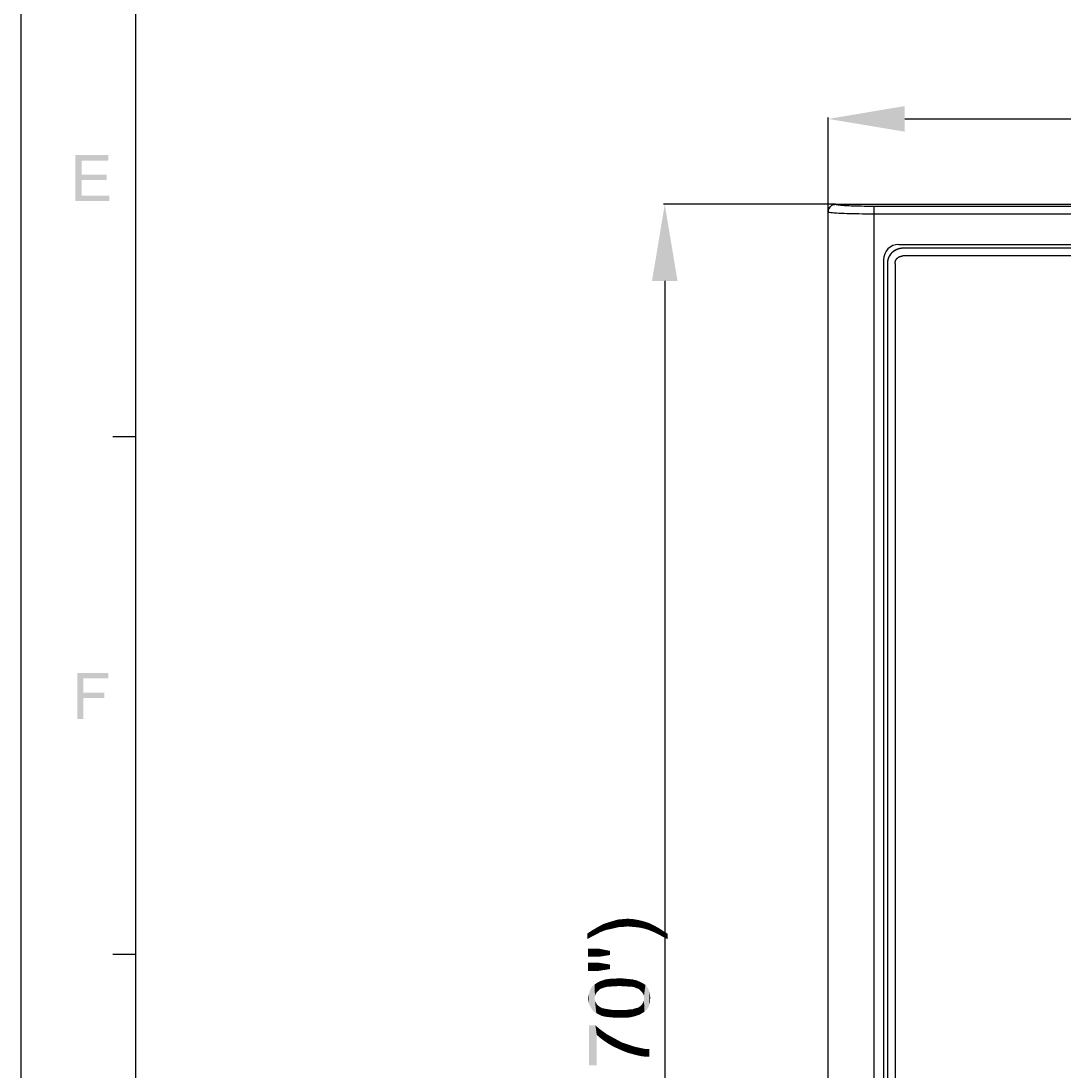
# Model space of a CAD drawing. Extents: x 0 to 1189, y 0 to 841.
# Tile 11 of 125: x 0 to 136, y 405 to 542. Entities that reach past the tile are written whole.
import ezdxf

# ---------------------------------------------------------------- set-up
doc = ezdxf.new("R2010")
doc.units = 0
doc.header["$LTSCALE"] = 65.395
doc.header["$MEASUREMENT"] = 0
doc.header["$PDMODE"] = 3
doc.header["$PDSIZE"] = 0.3125
doc.layers.get('0').update_dxf_attribs({"linetype": 'CONTINUOUS'})
doc.layers.get('Defpoints').update_dxf_attribs({"linetype": 'CONTINUOUS'})
doc.layers.add('5_ALL_CURVES', color=7, linetype='CONTINUOUS')
doc.layers.add('7_ALL_FEATURES', color=7, linetype='CONTINUOUS')
doc.dimstyles.get("Standard").update_dxf_attribs({"dimtxt": 0.18, "dimasz": 0.18, "dimexe": 0.18, "dimexo": 0.0625, "dimgap": 0.09, "dimtad": 0, "dimtih": 1, "dimtoh": 1, "dimdec": 4, "dimzin": 0, "dimdsep": 46, "dimtxsty": 'Standard', "dimcen": 0.09, "dimadec": 0, "dimazin": 0, "dimtfac": 1, "dimtdec": 4, "dimtofl": 0, "dimtmove": 0, "dimatfit": 3, "dimfxl": 0, "dimtolj": 1, "dimtzin": 0, "dimarcsym": 0})

# ---------------------------------------------------------------- blocks, each defined once
blk = doc.blocks.new('*D14')
at = {"color": 0, "linetype": 'Continuous', "lineweight": -2}
for p, q in [((105.32, 517.5), (105.32, 529.76)), ((115.32, 529.58), (229.71, 529.58)), ((412.7, 529.58), (231, 529.58)), ((422.7, 517.5), (422.7, 529.76))]:
    blk.add_line(p, q, dxfattribs=at)
at = {"color": 0, "linetype": 'Continuous'}
for points in [[(115.32, 531.25), (115.32, 527.92), (105.32, 529.58)], [(412.7, 531.25), (412.7, 527.92), (422.7, 529.58)]]:
    blk.add_solid(points, dxfattribs=at)
at = {"layer": 'Defpoints', "color": 0, "linetype": 'Continuous'}
for p in [(422.7, 529.58), (105.32, 517.44), (422.7, 517.44)]:
    blk.add_point(p, dxfattribs=at)
at = {"color": 0, "linetype": 'Continuous', "insert": (230.36, 529.58), "char_height": 0.18, "attachment_point": 5}
blk.add_mtext('\\A1;317.3810', dxfattribs=at)
blk = doc.blocks.new('*D13')
at = {"color": 0, "linetype": 'Continuous', "lineweight": -2}
for p, q in [((106.26, 518.44), (83.83, 518.44)), ((84.01, 508.44), (84.01, 364.88)), ((84.01, 282.05), (84.01, 364.52)), ((106.26, 272.05), (83.83, 272.05))]:
    blk.add_line(p, q, dxfattribs=at)
at = {"color": 0, "linetype": 'Continuous'}
for points in [[(82.35, 508.44), (85.68, 508.44), (84.01, 518.44)], [(82.35, 282.05), (85.68, 282.05), (84.01, 272.05)]]:
    blk.add_solid(points, dxfattribs=at)
at = {"layer": 'Defpoints', "color": 0, "linetype": 'Continuous'}
for p in [(84.01, 518.44), (106.32, 518.44), (106.32, 272.05)]:
    blk.add_point(p, dxfattribs=at)
at = {"color": 0, "linetype": 'Continuous', "insert": (84.01, 364.7), "char_height": 0.18, "attachment_point": 5}
blk.add_mtext('\\A1;246.3897', dxfattribs=at)

msp = doc.modelspace()

# ---------------------------------------------------------------- linework, layer by layer
at = {"linetype": 'Continuous'}
for p, q in [((0, 0), (0, 841)), ((15, 15), (15, 826)), ((15, 488.08333), (12, 488.08333)), ((15, 420.5), (12, 420.5))]:
    msp.add_line(p, q, dxfattribs=at)
for points in [[(7.1028, 524.85779), (11.41391, 524.85779), (7.9028, 524.14668)], [(7.9028, 524.14668), (7.1028, 518.85779), (7.1028, 524.85779)], [(7.9028, 524.14668), (7.9028, 522.32446), (7.1028, 518.85779)], [(7.9028, 524.14668), (11.41391, 524.85779), (11.41391, 524.14668)], [(7.9028, 522.32446), (7.9028, 521.61335), (7.1028, 518.85779)], [(7.9028, 521.61335), (11.19169, 522.32446), (11.19169, 521.61335)], [(7.9028, 522.32446), (11.19169, 522.32446), (7.9028, 521.61335)], [(7.9028, 521.61335), (7.9028, 519.56891), (7.1028, 518.85779)], [(7.9028, 519.56891), (11.54725, 519.56891), (7.1028, 518.85779)], [(7.1028, 518.85779), (11.54725, 519.56891), (11.54725, 518.85779)], [(7.337, 457.27446), (11.38145, 457.27446), (8.137, 456.56335)], [(8.137, 456.56335), (7.337, 451.27446), (7.337, 457.27446)], [(8.137, 456.56335), (8.137, 454.69668), (7.337, 451.27446)], [(8.137, 456.56335), (11.38145, 457.27446), (11.38145, 456.56335)], [(8.137, 454.69668), (8.137, 453.98557), (7.337, 451.27446)], [(7.337, 451.27446), (8.137, 453.98557), (8.137, 451.27446)], [(8.137, 453.98557), (10.89256, 454.69668), (10.89256, 453.98557)], [(8.137, 454.69668), (10.89256, 454.69668), (8.137, 453.98557)], [(77.1539, 423.88525), (76.67983, 424.71488), (77.27242, 424.89265)], [(77.27242, 424.89265), (77.62798, 424.00377), (77.1539, 423.88525)], [(77.62798, 424.00377), (77.27242, 424.89265), (77.86501, 425.07043)], [(77.86501, 425.07043), (78.16131, 424.12228), (77.62798, 424.00377)], [(78.16131, 424.12228), (77.86501, 425.07043), (78.51687, 425.12969)], [(78.51687, 425.12969), (78.63539, 424.12228), (78.16131, 424.12228)], [(79.16872, 424.18154), (78.51687, 425.12969), (79.16872, 425.18895)], [(79.16872, 424.18154), (78.63539, 424.12228), (78.51687, 425.12969)], [(79.16872, 425.18895), (79.82057, 424.12228), (79.16872, 424.18154)], [(79.82057, 424.12228), (79.16872, 425.18895), (79.87983, 425.12969)], [(79.87983, 425.12969), (80.47242, 424.06302), (79.82057, 424.12228)], [(80.47242, 424.06302), (79.87983, 425.12969), (80.59094, 425.01117)], [(80.59094, 425.01117), (81.12427, 423.94451), (80.47242, 424.06302)], [(81.12427, 423.94451), (80.59094, 425.01117), (81.30205, 424.83339)], [(74.42798, 422.81858), (73.89465, 423.23339), (74.60576, 423.70747)], [(74.60576, 423.70747), (74.90205, 423.05562), (74.42798, 422.81858)], [(75.25761, 423.23339), (74.60576, 423.70747), (75.31687, 424.12228)], [(75.25761, 423.23339), (74.90205, 423.05562), (74.60576, 423.70747)], [(75.31687, 424.12228), (75.5539, 423.41117), (75.25761, 423.23339)], [(75.5539, 423.41117), (75.31687, 424.12228), (75.96872, 424.47784)], [(75.96872, 424.47784), (76.32427, 423.70747), (75.5539, 423.41117)], [(76.32427, 423.70747), (75.96872, 424.47784), (76.67983, 424.71488)], [(76.67983, 424.71488), (77.1539, 423.88525), (76.32427, 423.70747)], [(81.30205, 424.83339), (81.77613, 423.76673), (81.12427, 423.94451)], [(81.77613, 423.76673), (81.30205, 424.83339), (82.01316, 424.59636)], [(82.01316, 424.59636), (82.36872, 423.52969), (81.77613, 423.76673)], [(82.36872, 423.52969), (82.01316, 424.59636), (82.60576, 424.30006)], [(82.60576, 424.30006), (83.02057, 423.23339), (82.36872, 423.52969)], [(83.02057, 423.23339), (82.60576, 424.30006), (83.25761, 423.94451)], [(83.25761, 423.94451), (83.67242, 422.87784), (83.02057, 423.23339)], [(83.67242, 422.87784), (83.25761, 423.94451), (83.79094, 423.58895)], [(83.79094, 423.58895), (84.38354, 422.52228), (83.67242, 422.87784)], [(84.38354, 422.52228), (83.79094, 423.58895), (84.38354, 423.23339)], [(73.89465, 423.23339), (74.42798, 422.81858), (73.89465, 422.52228)], [(74.01316, 421.27784), (75.37613, 420.21117), (74.01316, 420.21117)], [(75.37613, 420.21117), (74.01316, 421.27784), (75.37613, 421.27784)], [(75.37613, 421.27784), (76.85761, 420.44821), (75.37613, 420.21117)], [(76.85761, 420.44821), (75.37613, 421.27784), (76.85761, 420.98154)], [(74.01316, 419.4408), (75.37613, 418.37414), (74.01316, 418.37414)], [(75.37613, 418.37414), (74.01316, 419.4408), (75.37613, 419.4408)], [(75.37613, 419.4408), (76.85761, 418.61117), (75.37613, 418.37414)], [(76.85761, 418.61117), (75.37613, 419.4408), (76.85761, 419.20377)], [(75.02057, 415.41117), (74.84279, 416.59636), (75.02057, 416.71488)], [(75.25761, 415.70747), (75.02057, 416.71488), (75.31687, 416.89265)], [(75.02057, 416.71488), (75.25761, 415.70747), (75.02057, 415.41117)], [(75.31687, 416.89265), (75.49464, 415.94451), (75.25761, 415.70747)], [(75.49464, 415.94451), (75.31687, 416.89265), (75.5539, 417.01117)], [(75.5539, 417.01117), (75.67242, 416.06302), (75.49464, 415.94451)], [(75.90946, 416.12228), (75.5539, 417.01117), (75.90946, 417.12969)], [(75.90946, 416.12228), (75.67242, 416.06302), (75.5539, 417.01117)], [(76.20576, 416.2408), (75.90946, 417.12969), (76.20576, 417.24821)], [(75.90946, 417.12969), (76.20576, 416.2408), (75.90946, 416.12228)], [(76.50205, 416.30006), (76.20576, 417.24821), (76.62057, 417.30747)], [(76.20576, 417.24821), (76.50205, 416.30006), (76.20576, 416.2408)], [(76.62057, 417.30747), (76.79835, 416.30006), (76.50205, 416.30006)], [(76.79835, 416.30006), (76.62057, 417.30747), (77.03539, 417.36673)], [(77.03539, 417.36673), (77.21316, 416.35932), (76.79835, 416.30006)], [(77.21316, 416.35932), (77.03539, 417.36673), (77.56872, 417.36673)], [(77.56872, 417.36673), (77.62798, 416.35932), (77.21316, 416.35932)], [(78.10205, 416.41858), (77.56872, 417.36673), (78.10205, 417.42599)], [(78.10205, 416.41858), (77.62798, 416.35932), (77.56872, 417.36673)], [(78.10205, 417.42599), (78.57612, 416.35932), (78.10205, 416.41858)], [(78.57612, 416.35932), (78.10205, 417.42599), (78.7539, 417.36673)], [(78.7539, 417.36673), (78.99094, 416.35932), (78.57612, 416.35932)], [(78.99094, 416.35932), (78.7539, 417.36673), (79.3465, 417.30747)], [(79.3465, 417.30747), (79.40575, 416.30006), (78.99094, 416.35932)], [(79.76131, 416.30006), (79.40575, 416.30006), (79.3465, 417.30747)], [(79.76131, 416.30006), (79.3465, 417.30747), (79.87983, 417.24821)], [(79.87983, 417.24821), (80.05761, 416.2408), (79.76131, 416.30006)], [(80.29464, 416.12228), (80.05761, 416.2408), (79.87983, 417.24821)], [(80.29464, 416.12228), (79.87983, 417.24821), (80.3539, 417.12969)], [(80.3539, 417.12969), (80.53168, 416.06302), (80.29464, 416.12228)], [(80.70946, 415.94451), (80.53168, 416.06302), (80.3539, 417.12969)], [(80.70946, 415.94451), (80.3539, 417.12969), (80.76872, 416.95191)], [(80.76872, 416.95191), (80.9465, 415.70747), (80.70946, 415.94451)], [(80.9465, 415.70747), (80.76872, 416.95191), (81.12427, 416.77414)], [(81.12427, 416.77414), (81.18353, 415.41117), (80.9465, 415.70747)], [(81.30205, 415.11488), (81.18353, 415.41117), (81.12427, 416.77414)], [(81.30205, 415.11488), (81.12427, 416.77414), (81.47983, 416.5371)], [(74.13168, 414.04821), (74.07242, 415.11488), (74.13168, 415.41117)], [(74.13168, 415.41117), (74.19094, 415.70747), (74.30946, 413.69265)], [(74.13168, 415.41117), (74.30946, 413.69265), (74.13168, 414.04821)], [(74.30946, 413.69265), (74.19094, 415.70747), (74.30946, 415.94451)], [(74.30946, 415.94451), (74.42798, 416.18154), (74.48724, 413.39636)], [(74.30946, 415.94451), (74.48724, 413.39636), (74.30946, 413.69265)], [(74.48724, 413.39636), (74.42798, 416.18154), (74.60576, 416.41858)], [(74.60576, 416.41858), (74.72427, 413.10006), (74.48724, 413.39636)], [(74.84279, 414.81858), (74.60576, 416.41858), (74.84279, 416.59636)], [(74.84279, 414.81858), (74.72427, 413.10006), (74.60576, 416.41858)], [(74.84279, 416.59636), (74.90206, 415.11488), (74.84279, 414.81858)], [(75.02057, 415.41117), (74.90206, 415.11488), (74.84279, 416.59636)], [(81.47983, 416.5371), (81.36131, 413.0408), (81.30205, 415.11488)], [(81.47983, 416.5371), (81.53909, 413.21858), (81.36131, 413.0408)], [(81.71687, 413.39636), (81.53909, 413.21858), (81.47983, 416.5371)], [(81.71687, 413.39636), (81.47983, 416.5371), (81.71687, 416.2408)], [(81.71687, 416.2408), (81.83539, 413.57414), (81.71687, 413.39636)], [(81.83539, 413.57414), (81.71687, 416.2408), (81.89464, 415.94451)], [(81.89464, 415.94451), (81.9539, 413.81117), (81.83539, 413.57414)], [(82.01316, 414.04821), (81.9539, 413.81117), (81.89464, 415.94451)], [(82.01316, 414.04821), (81.89464, 415.94451), (82.01316, 415.58895)], [(82.01316, 415.58895), (82.07242, 414.28525), (82.01316, 414.04821)], [(82.07242, 414.52228), (82.07242, 414.28525), (82.01316, 415.58895)], [(82.07242, 414.52228), (82.01316, 415.58895), (82.07242, 415.23339)], [(74.07242, 414.40377), (74.01316, 414.81858), (74.07242, 415.11488)], [(74.07242, 415.11488), (74.13168, 414.04821), (74.07242, 414.40377)], [(74.84279, 414.81858), (75.07983, 412.86302), (74.72427, 413.10006)], [(74.84279, 414.81858), (74.90206, 414.46302), (75.07983, 412.86302)], [(74.90206, 414.46302), (75.02057, 414.22599), (75.07983, 412.86302)], [(75.07983, 412.86302), (75.02057, 414.22599), (75.19835, 413.92969)], [(75.19835, 413.92969), (75.43539, 412.68525), (75.07983, 412.86302)], [(75.43539, 412.68525), (75.19835, 413.92969), (75.43539, 413.75191)], [(80.76872, 412.68525), (80.70946, 413.69265), (81.00576, 413.92969)], [(81.00576, 413.92969), (81.06501, 412.86302), (80.76872, 412.68525)], [(81.06501, 412.86302), (81.00576, 413.92969), (81.18353, 414.22599)], [(81.18353, 414.22599), (81.36131, 413.0408), (81.06501, 412.86302)], [(81.18353, 414.22599), (81.30205, 414.52228), (81.36131, 413.0408)], [(81.30205, 414.81858), (81.30205, 415.11488), (81.36131, 413.0408)], [(81.30205, 414.52228), (81.30205, 414.81858), (81.36131, 413.0408)], [(82.07242, 415.23339), (82.13168, 414.81858), (82.07242, 414.52228)], [(75.43539, 413.75191), (75.61316, 413.63339), (75.79094, 412.50747)], [(75.43539, 413.75191), (75.79094, 412.50747), (75.43539, 412.68525)], [(75.79094, 412.50747), (75.61316, 413.63339), (75.8502, 413.51488)], [(75.8502, 413.51488), (76.26501, 412.38895), (75.79094, 412.50747)], [(75.8502, 413.51488), (76.1465, 413.45562), (76.26501, 412.38895)], [(76.26501, 412.38895), (76.1465, 413.45562), (76.44279, 413.39636)], [(76.44279, 413.39636), (76.79835, 412.32969), (76.26501, 412.38895)], [(76.79835, 412.32969), (76.44279, 413.39636), (76.79835, 413.3371)], [(76.79835, 413.3371), (77.21316, 413.27784), (77.4502, 412.27043)], [(76.79835, 413.3371), (77.4502, 412.27043), (76.79835, 412.32969)], [(77.4502, 412.27043), (77.21316, 413.27784), (77.62798, 413.27784)], [(77.62798, 413.27784), (78.10205, 412.27043), (77.4502, 412.27043)], [(78.10205, 412.27043), (77.62798, 413.27784), (78.10205, 413.27784)], [(78.10205, 413.27784), (78.57612, 413.27784), (78.63539, 412.27043)], [(78.10205, 413.27784), (78.63539, 412.27043), (78.10205, 412.27043)], [(78.63539, 412.27043), (78.57612, 413.27784), (78.99094, 413.27784)], [(78.99094, 413.27784), (79.16872, 412.27043), (78.63539, 412.27043)], [(79.16872, 412.27043), (78.99094, 413.27784), (79.40575, 413.3371)], [(79.40575, 413.3371), (79.58353, 412.32969), (79.16872, 412.27043)], [(79.58353, 412.32969), (79.40575, 413.3371), (79.76131, 413.3371)], [(79.76131, 413.3371), (80.05761, 412.44821), (79.58353, 412.32969)], [(80.05761, 412.44821), (79.76131, 413.3371), (80.05761, 413.45562)], [(80.05761, 413.45562), (80.29464, 413.51488), (80.41316, 412.56673)], [(80.05761, 413.45562), (80.41316, 412.56673), (80.05761, 412.44821)], [(80.41316, 412.56673), (80.29464, 413.51488), (80.53168, 413.57414)], [(80.53168, 413.57414), (80.76872, 412.68525), (80.41316, 412.56673)], [(80.53168, 413.57414), (80.70946, 413.69265), (80.76872, 412.68525)], [(74.13168, 411.26302), (74.96131, 411.26302), (75.13909, 406.04821)], [(74.13168, 411.26302), (75.13909, 406.04821), (74.13168, 406.04821)], [(75.13909, 410.01858), (75.13909, 406.04821), (74.96131, 411.26302)], [(75.13909, 410.01858), (74.96131, 411.26302), (75.43539, 410.84821)], [(75.43539, 410.84821), (75.61316, 409.60377), (75.13909, 410.01858)], [(75.61316, 409.60377), (75.43539, 410.84821), (75.90946, 410.49265)], [(75.90946, 410.49265), (76.08724, 409.24821), (75.61316, 409.60377)], [(76.08724, 409.24821), (75.90946, 410.49265), (76.50205, 410.07784)], [(76.50205, 410.07784), (76.62057, 408.89265), (76.08724, 409.24821)], [(76.62057, 408.89265), (76.50205, 410.07784), (77.1539, 409.72228)], [(77.1539, 409.72228), (77.21316, 408.5371), (76.62057, 408.89265)], [(77.21316, 408.5371), (77.1539, 409.72228), (77.80576, 409.36673)], [(77.80576, 409.36673), (77.86501, 408.2408), (77.21316, 408.5371)], [(77.86501, 408.2408), (77.80576, 409.36673), (78.45761, 409.01117)], [(78.45761, 409.01117), (78.51687, 407.94451), (77.86501, 408.2408)], [(79.10946, 407.70747), (78.51687, 407.94451), (78.45761, 409.01117)], [(79.10946, 407.70747), (78.45761, 409.01117), (79.16872, 408.77414)], [(79.16872, 408.77414), (79.76131, 407.52969), (79.10946, 407.70747)], [(79.76131, 407.52969), (79.16872, 408.77414), (79.87983, 408.5371)], [(79.87983, 408.5371), (80.41316, 407.35191), (79.76131, 407.52969)], [(79.87983, 408.5371), (80.3539, 408.41858), (80.41316, 407.35191)], [(80.41316, 407.35191), (80.3539, 408.41858), (80.88724, 408.30006)], [(80.88724, 408.30006), (81.00576, 407.23339), (80.41316, 407.35191)], [(81.00576, 407.23339), (80.88724, 408.30006), (81.47983, 408.18154)], [(81.47983, 408.18154), (81.53909, 407.17414), (81.00576, 407.23339)], [(82.01316, 407.17414), (81.53909, 407.17414), (81.47983, 408.18154)], [(82.01316, 407.17414), (81.47983, 408.18154), (82.01316, 408.18154)]]:
    msp.add_solid(points, dxfattribs=at)
at = {"layer": '5_ALL_CURVES', "linetype": 'Continuous'}
for p, q in [((412.96032, 512.69298), (115.06042, 512.69298)), ((412.96032, 511.69298), (115.06042, 511.69298)), ((113.06042, 510.69298), (113.06042, 279.79308)), ((114.06042, 510.69298), (114.06042, 279.79308))]:
    msp.add_line(p, q, dxfattribs=at)
for points in [[(115.06042, 512.69298), (115.02707, 512.69267), (114.99367, 512.69177), (114.96023, 512.69026), (114.92676, 512.68816), (114.89328, 512.68546), (114.85979, 512.68218), (114.82631, 512.67831), (114.79284, 512.67385), (114.75941, 512.66881), (114.72601, 512.6632), (114.69267, 512.65702), (114.65939, 512.65026), (114.62618, 512.64294), (114.59306, 512.63506), (114.56003, 512.62661), (114.52711, 512.61761), (114.49431, 512.60806), (114.46163, 512.59796), (114.4291, 512.58731), (114.39672, 512.57612), (114.3645, 512.56438), (114.33246, 512.55212), (114.3006, 512.53932)], [(113.21682, 511.45943), (113.2038, 511.42732), (113.19131, 511.39502), (113.17937, 511.36254), (113.16798, 511.3299), (113.15715, 511.29709), (113.14686, 511.26415), (113.13714, 511.23106), (113.12798, 511.19786), (113.11938, 511.16455), (113.11136, 511.13113), (113.10391, 511.09763), (113.09703, 511.06406), (113.09073, 511.03042), (113.08502, 510.99672), (113.0799, 510.96299), (113.07536, 510.92922), (113.07142, 510.89544), (113.06807, 510.86164), (113.06533, 510.82786), (113.06319, 510.79408), (113.06165, 510.76034), (113.06073, 510.72663), (113.06042, 510.69298)], [(113.64622, 512.10719), (113.62339, 512.08396), (113.60097, 512.06033), (113.57896, 512.03631), (113.55736, 512.01192), (113.53619, 511.98715), (113.51543, 511.96203), (113.49509, 511.93657), (113.47518, 511.91076), (113.4557, 511.88462), (113.43665, 511.85816), (113.41803, 511.83139), (113.39985, 511.80432), (113.38211, 511.77696), (113.36482, 511.74932), (113.34796, 511.7214), (113.33156, 511.69322), (113.31561, 511.66479), (113.30011, 511.63611), (113.28507, 511.60719), (113.27049, 511.57805), (113.25637, 511.5487), (113.24272, 511.51914), (113.22954, 511.48938), (113.21682, 511.45943)], [(114.3006, 512.53932), (114.27034, 512.52659), (114.24027, 512.51338), (114.21039, 512.4997), (114.18073, 512.48554), (114.15128, 512.47091), (114.12206, 512.45581), (114.09308, 512.44024), (114.06435, 512.42421), (114.03587, 512.40772), (114.00766, 512.39078), (113.97973, 512.37338), (113.95208, 512.35553), (113.92474, 512.33723), (113.89769, 512.31848), (113.87096, 512.2993), (113.84456, 512.27967), (113.81849, 512.25961), (113.79277, 512.23911), (113.7674, 512.21818), (113.7424, 512.19683), (113.71777, 512.17505), (113.69352, 512.15285), (113.66967, 512.13023), (113.64622, 512.10719)], [(114.06042, 510.69298), (114.06093, 510.72364), (114.06246, 510.75436), (114.06498, 510.78512), (114.0685, 510.81588), (114.07301, 510.8466), (114.07848, 510.87725), (114.08492, 510.90779), (114.0923, 510.9382), (114.10063, 510.96843), (114.10989, 510.99845), (114.12007, 511.02822), (114.13115, 511.05772), (114.14314, 511.0869), (114.15602, 511.11574), (114.16977, 511.14419), (114.18439, 511.17222), (114.19987, 511.19981), (114.21619, 511.2269), (114.23336, 511.25348), (114.25134, 511.2795), (114.27015, 511.30493), (114.28976, 511.32973), (114.31016, 511.35388), (114.33135, 511.37733), (114.35331, 511.40005), (114.37603, 511.42202), (114.39948, 511.44321), (114.42363, 511.46361), (114.44843, 511.48322), (114.47386, 511.50203), (114.49989, 511.52002), (114.52646, 511.53718), (114.55356, 511.55351), (114.58115, 511.56899), (114.60918, 511.58361), (114.63764, 511.59737), (114.66647, 511.61025), (114.69566, 511.62223), (114.72516, 511.63332), (114.75493, 511.6435), (114.78496, 511.65276), (114.81519, 511.66109), (114.84559, 511.66848), (114.87614, 511.67492), (114.90679, 511.68039), (114.93751, 511.68489), (114.96827, 511.68842), (114.99903, 511.69094), (115.02976, 511.69247), (115.06042, 511.69298)]]:
    msp.add_lwpolyline(points, dxfattribs=at)
at = {"layer": '7_ALL_FEATURES', "linetype": 'Continuous'}
for p, q in [((106.31999, 518.4392), (106.31999, 518.43783)), ((106.31999, 518.43783), (421.70087, 518.43783)), ((111.29486, 518.20199), (111.29486, 272.28396)), ((111.29486, 518.20199), (416.72598, 518.20199)), ((105.31992, 273.04676), (105.31992, 517.4392)), ((105.31992, 517.43919), (105.32495, 517.43919)), ((105.32495, 273.04676), (105.32495, 517.43919)), ((111.29486, 517.20336), (416.72598, 517.20336)), ((114.56042, 513.20171), (114.56042, 513.19298)), ((114.56042, 513.20171), (413.46032, 513.20171)), ((412.96032, 512.69298), (115.06042, 512.69298)), ((112.55169, 511.19298), (112.55169, 279.29308)), ((112.55169, 511.19298), (112.56042, 511.19298)), ((113.06042, 510.69298), (113.06042, 279.79308))]:
    msp.add_line(p, q, dxfattribs=at)
for points in [[(106.31999, 518.4392), (106.19261, 518.43105), (106.0665, 518.40653), (105.94416, 518.36588), (105.82774, 518.30965), (105.71921, 518.23861), (105.6203, 518.15364), (105.5328, 518.0559), (105.4585, 517.94697), (105.399, 517.82876), (105.35551, 517.70334), (105.32896, 517.57278), (105.31999, 517.4394)], [(105.32503, 517.43919), (105.33417, 517.5691), (105.36006, 517.69681), (105.40227, 517.82013), (105.46007, 517.93699), (105.53249, 518.04538), (105.61829, 518.14348), (105.71602, 518.2296), (105.82401, 518.30229), (105.94044, 518.36031), (106.06331, 518.40267), (106.19055, 518.42866), (106.31999, 518.43782)], [(106.31999, 518.43783), (106.38466, 518.41495), (106.48375, 518.39283), (106.61724, 518.37146), (106.78821, 518.35065), (106.99359, 518.33059), (107.22415, 518.31188), (107.4814, 518.29459), (107.76384, 518.27865), (108.05769, 518.26433), (108.35794, 518.25182), (108.6696, 518.24094), (108.99401, 518.23138), (109.3285, 518.22301), (109.67573, 518.21595), (110.04505, 518.21031), (110.43957, 518.20612), (110.85617, 518.20335), (111.29486, 518.20199)], [(105.32495, 517.43919), (105.40045, 517.4162), (105.52059, 517.394), (105.68385, 517.37259), (105.88917, 517.35178), (106.13396, 517.33176), (106.41278, 517.31308), (106.7222, 517.29582), (107.05836, 517.2799), (107.41274, 517.2656), (107.77539, 517.25312), (108.1469, 517.24226), (108.53564, 517.23271), (108.93801, 517.22435), (109.35307, 517.2173), (109.79625, 517.21167), (110.27209, 517.20748), (110.77262, 517.20472), (111.29486, 517.20336)], [(115.06042, 512.69298), (114.7935, 512.6719), (114.53906, 512.6202), (114.29712, 512.53788), (114.06367, 512.42288), (113.84271, 512.27727), (113.64621, 512.10718), (113.47613, 511.91069), (113.33051, 511.68973), (113.21552, 511.45629), (113.1332, 511.21434), (113.0815, 510.9599), (113.06042, 510.69298)]]:
    msp.add_lwpolyline(points, dxfattribs=at)
msp.add_arc((114.56042, 511.19298), 2.00873, 90, 180, dxfattribs=at)

# ---------------------------------------------------------------- dimensions: what is measured, and where the dimension line sits
at = {"linetype": 'Continuous'}
dim = msp.add_linear_dim(base=(422.70092, 529.58485), p1=(105.31992, 517.4392), p2=(422.70092, 517.4392), dimstyle='Standard', override={"dimasz": 10}, dxfattribs=at)
dim.commit()
dim.dimension.update_dxf_attribs({"geometry": '*D14', "text_midpoint": (230.35986, 529.58485), "dimtype": 160})
dim = msp.add_linear_dim(base=(84.01316, 518.43783), p1=(106.31999, 272.04813), p2=(106.31999, 518.43783), angle=90, dimstyle='Standard', override={"dimasz": 10}, dxfattribs=at)
dim.commit()
dim.dimension.update_dxf_attribs({"geometry": '*D13', "text_midpoint": (84.01316, 364.70023), "dimtype": 160})

doc.saveas('drawing.dxf')
